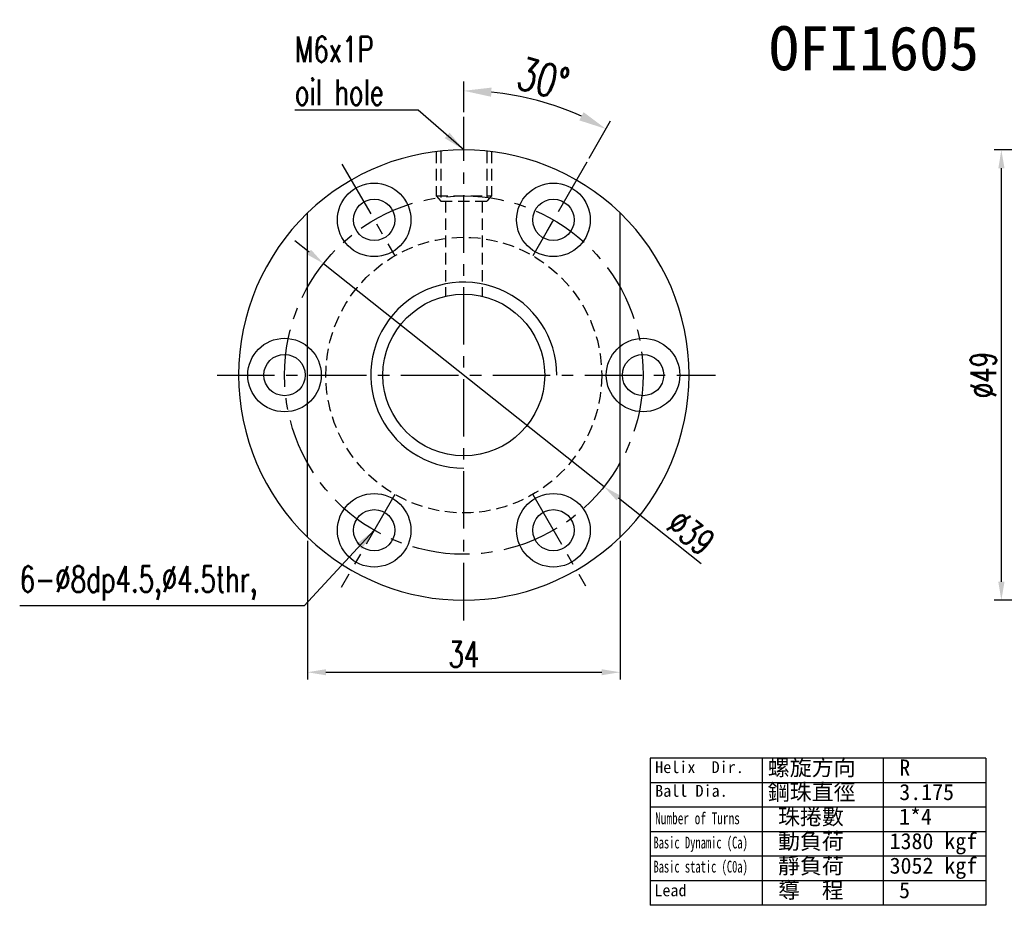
# Model space of a CAD drawing. Extents: x 81 to 711, y -211 to 131.
# Tile 1 of 60: x 509 to 617, y 35 to 131. Entities that reach past the tile are written whole.
import ezdxf
from ezdxf.enums import TextEntityAlignment as Align

# ---------------------------------------------------------------- set-up
doc = ezdxf.new("R2010")
doc.units = 0
doc.header["$MEASUREMENT"] = 0
doc.linetypes.add('CENTER', pattern=[2, 1.25, -0.25, 0.25, -0.25])
doc.linetypes.add('HIDDEN', pattern=[0.375, 0.25, -0.125])
doc.layers.get('0').update_dxf_attribs({"linetype": 'CONTINUOUS'})
for name, color, linetype in [('CL', 1, 'CENTER'), ('DIM', 4, 'CONTINUOUS'), ('HID', 2, 'HIDDEN'), ('OUT', 3, 'CONTINUOUS')]:
    doc.layers.add(name, color=color, linetype=linetype)
doc.styles.add('CHN', font='SIMPLEX.shx', dxfattribs={"width": 0.7, "bigfont": 'CHINESET.shx'})
doc.styles.add('T', font='kaiu.ttf')
doc.dimstyles.get("Standard").update_dxf_attribs({"dimscale": 0, "dimtxt": 4, "dimasz": 3, "dimexe": 1, "dimexo": 0.5, "dimgap": 1, "dimtad": 1, "dimdsep": 46, "dimtxsty": 'CHN', "dimcen": 0.09, "dimclrd": 256, "dimclre": 256, "dimclrt": 256, "dimadec": 0, "dimazin": 0, "dimtp": 1, "dimtm": 1, "dimtfac": 0.6, "dimtix": 1, "dimtmove": 2, "dimatfit": 3, "dimfxl": 1, "dimtvp": 0.85, "dimtolj": 1, "dimarcsym": 0})

# ---------------------------------------------------------------- blocks, each defined once
blk = doc.blocks.new('*D19')
at = {"layer": 'DIM', "color": 0, "lineweight": -2, "transparency": 16777216}
for p, q in [((540.9, 106.08), (539.34, 107.32)), ((542.47, 104.83), (572.99, 80.56)), ((583.56, 72.15), (574.56, 79.31))]:
    blk.add_line(p, q, dxfattribs=at)
at = {"layer": 'DIM', "color": 0, "transparency": 16777216}
for points in [[(541.11, 106.34), (540.69, 105.82), (542.47, 104.83)], [(574.76, 79.58), (574.35, 79.05), (572.99, 80.56)]]:
    blk.add_solid(points, dxfattribs=at)
at = {"layer": 'DIM', "color": 0, "transparency": 16777216, "insert": (582.44, 75.55), "char_height": 2.8, "attachment_point": 5, "rotation": 321.5056, "style": 'CHN'}
blk.add_mtext('\\A1;∅39', dxfattribs=at)
blk = doc.blocks.new('*D22')
at = {"layer": 'DIM', "color": 0, "lineweight": -2, "transparency": 16777216}
for p, q in [((540.73, 74.65), (540.73, 59.56)), ((574.73, 74.65), (574.73, 59.56)), ((542.73, 60.36), (572.73, 60.36))]:
    blk.add_line(p, q, dxfattribs=at)
at = {"layer": 'DIM', "color": 0, "transparency": 16777216}
for points in [[(542.73, 60.69), (542.73, 60.03), (540.73, 60.36)], [(572.73, 60.69), (572.73, 60.03), (574.73, 60.36)]]:
    blk.add_solid(points, dxfattribs=at)
at = {"layer": 'DIM', "color": 0, "transparency": 16777216, "insert": (557.73, 62.32), "char_height": 2.8, "attachment_point": 5, "style": 'CHN'}
blk.add_mtext('\\A1;34', dxfattribs=at)
blk = doc.blocks.new('*D16')
at = {"layer": 'DIM', "color": 0, "lineweight": -2, "transparency": 16777216}
for p, q in [((625.65, 117.2), (615.41, 117.2)), ((616.21, 70.2), (616.21, 115.2)), ((625.65, 68.2), (615.41, 68.2))]:
    blk.add_line(p, q, dxfattribs=at)
at = {"layer": 'DIM', "color": 0, "transparency": 16777216}
for points in [[(615.88, 115.2), (616.55, 115.2), (616.21, 117.2)], [(615.88, 70.2), (616.55, 70.2), (616.21, 68.2)]]:
    blk.add_solid(points, dxfattribs=at)
at = {"layer": 'DIM', "color": 0, "transparency": 16777216, "insert": (614.25, 92.7), "char_height": 2.8, "attachment_point": 5, "rotation": 90, "style": 'CHN'}
blk.add_mtext('\\A1;%%C49', dxfattribs=at)
blk = doc.blocks.new('*D17')
at = {"layer": 'DIM', "color": 0, "lineweight": -2, "transparency": 16777216}
for p, q in [((557.73, 121.31), (557.73, 124.63)), ((571.36, 116.3), (573.69, 120.35))]:
    blk.add_line(p, q, dxfattribs=at)
blk.add_arc((557.73, 92.7), 30.93, 65.5596, 84.4404, dxfattribs=at)
at = {"layer": 'DIM', "color": 0, "transparency": 16777216}
for points in [[(560.7, 122.98), (560.75, 123.98), (557.73, 123.63)], [(570.76, 121.3), (570.3, 120.41), (573.19, 119.48)]]:
    blk.add_solid(points, dxfattribs=at)
at = {"layer": 'DIM', "color": 0, "transparency": 16777216, "insert": (566.37, 124.94), "char_height": 3.5, "attachment_point": 5, "rotation": 345, "style": 'CHN'}
blk.add_mtext('\\A1;30°', dxfattribs=at)

msp = doc.modelspace()

# ---------------------------------------------------------------- linework, layer by layer
at = {"layer": 'CL', "color": 7, "ltscale": 5}
for p, q in [((557.73, 66.007), (557.73, 120.813)), ((571.109, 115.871), (565.23, 105.687)), ((544.48, 115.646), (550.23, 105.687)), ((567.48, 109.584), (565.23, 105.687)), ((530.889, 92.697), (585.123, 92.697)), ((550.23, 79.706), (544.382, 69.577)), ((565.23, 79.706), (570.98, 69.747))]:
    msp.add_line(p, q, dxfattribs=at)
msp.add_circle((557.73, 92.697), 19.5, dxfattribs=at)
at = {"layer": 'DIM', "color": 7}
for p, q in [((614.519, 51.012), (578.015, 51.012)), ((578.015, 51.012), (578.015, 34.999)), ((590.183, 51.012), (590.183, 34.999)), ((603.351, 51.012), (603.351, 34.999)), ((614.519, 51.012), (614.519, 34.999)), ((614.519, 48.343), (578.015, 48.343)), ((614.519, 45.674), (578.015, 45.674)), ((614.519, 43.005), (578.015, 43.005)), ((614.519, 40.337), (578.015, 40.337)), ((614.519, 37.668), (578.015, 37.668)), ((614.519, 34.999), (578.015, 34.999))]:
    msp.add_line(p, q, dxfattribs=at)
at = {"layer": 'DIM', "color": 7, "ltscale": 5}
for centre, radius in [((538.23, 92.697), 4), ((577.23, 92.697), 4), ((538.23, 92.697), 2.25), ((577.23, 92.697), 2.25)]:
    msp.add_circle(centre, radius, dxfattribs=at)
for radius, start, end in [(24.5, 133.93784, 226.06216), (24.5, 313.93785, 46.06217), (10.125, 0.00001, 270.00002)]:
    msp.add_arc((557.73, 92.697), radius, start, end, dxfattribs=at)
at = {"layer": 'HID', "color": 7, "ltscale": 5}
for p, q in [((554.73, 117.012), (554.73, 112.197)), ((555.23, 117.012), (555.23, 111.62)), ((560.23, 117.012), (560.23, 111.62)), ((560.73, 117.012), (560.73, 112.197)), ((554.73, 112.197), (555.23, 111.62)), ((554.73, 112.197), (560.73, 112.197)), ((555.23, 111.62), (560.23, 111.62)), ((555.73, 111.62), (555.73, 101.331)), ((559.73, 111.62), (559.73, 101.331)), ((560.73, 112.197), (560.23, 111.62))]:
    msp.add_line(p, q, dxfattribs=at)
msp.add_circle((557.73, 92.697), 15, dxfattribs=at)
at = {"layer": 'OUT', "color": 7, "ltscale": 5}
for p, q in [((540.73, 75.054), (540.73, 110.339)), ((574.73, 75.054), (574.73, 110.339))]:
    msp.add_line(p, q, dxfattribs=at)
for centre, radius in [((547.98, 109.584), 4), ((567.48, 109.584), 4), ((547.98, 109.584), 2.25), ((567.48, 109.584), 2.25), ((557.73, 92.697), 8.8), ((547.98, 75.809), 4), ((567.48, 75.809), 4), ((547.98, 75.809), 2.25), ((567.48, 75.809), 2.25)]:
    msp.add_circle(centre, radius, dxfattribs=at)
for start, end in [(46.06217, 133.93785), (226.06216, 313.93785)]:
    msp.add_arc((557.73, 92.697), 24.5, start, end, dxfattribs=at)

# ---------------------------------------------------------------- texts
at = {"style": 'T'}
msp.add_text('OFI1605', height=4.8, dxfattribs=at).set_placement((602.353, 128.261), align=Align.MIDDLE)
at = {"layer": 'DIM', "color": 7, "style": 'T'}
for s, height, p in [('Helix  Dir.', 1.29024, (578.545, 49.388)), ('螺旋方向', 1.75, (590.802, 49.117)), ('R', 1.75, (605.107, 49.117)), ('Ball Dia.', 1.2902, (578.545, 46.811)), ('鋼珠直徑', 1.75, (590.802, 46.449)), ('3.175', 1.75, (605.107, 46.449)), ('珠捲數', 1.75, (591.913, 43.78)), ('1*4', 1.75, (605.081, 43.78)), ('動負荷', 1.75, (591.913, 41.111)), ('1380 kgf', 1.75, (604.055, 41.111)), ('靜負荷', 1.75, (591.913, 38.442)), ('3052 kgf', 1.75, (604.055, 38.442)), ('導  程', 1.75, (591.913, 35.773)), ('5', 1.75, (605.081, 35.773)), ('Lead', 1.2902, (578.453, 35.984))]:
    msp.add_text(s, height=height, dxfattribs=at).set_placement(p)
for s, width, p in [('Number of Turns', 0.7, (578.545, 43.819)), ('Basic Dynamic (Ca)', 0.65, (578.361, 41.183)), ('Basic static (C0a)', 0.65, (578.361, 38.563))]:
    msp.add_text(s, height=1.29024, dxfattribs=dict(at, width=width)).set_placement(p)
at = {"layer": 'DIM', "color": 7, "char_height": 2.8, "style": 'CHN'}
for s, insert, attachment_point in [('M6x1P\\Poil hole', (539.354, 122.074), 7), ('{\\C0;6-%%C8dp4.5,%%C4.5thr,}', (509.417, 71.891), 1)]:
    msp.add_mtext(s, dxfattribs=dict(at, insert=insert, attachment_point=attachment_point))

# ---------------------------------------------------------------- dimensions: what is measured, and where the dimension line sits
at = {"layer": 'DIM', "color": 7}
dim = msp.add_angular_dim_2l(base=(568.308, 121.761), line1=((557.73, 66.007), (557.73, 120.813)), line2=((571.109, 115.871), (565.23, 105.687)), dimstyle='Standard', override={"dimscale": 1, "dimtxt": 3.5, "dimgap": 0.7, "dimclrd": 0, "dimclre": 0, "dimclrt": 0, "dimtp": 0.1, "dimtm": 0, "dimtmove": 0}, dxfattribs=at)
dim.commit()
dim.dimension.update_dxf_attribs({"geometry": '*D17', "text_midpoint": (566.369, 124.939)})
dim = msp.add_linear_dim(base=(616.213, 117.197), p1=(626.048, 68.197), p2=(626.048, 117.197), angle=90, text='%%C<>', dimstyle='Standard', override={"dimscale": 0.8, "dimtxt": 3.5, "dimasz": 2.5, "dimgap": 0.7, "dimclrd": 0, "dimclre": 0, "dimclrt": 0, "dimtp": 0.1, "dimtm": 0, "dimtmove": 0}, dxfattribs=at)
dim.commit()
dim.dimension.update_dxf_attribs({"geometry": '*D16', "text_midpoint": (614.253, 92.697)})
dim = msp.add_diameter_dim_2p(p1=(542.468, 104.834), p2=(572.992, 80.559), dimstyle='Standard', override={"dimscale": 0.8, "dimtxt": 3.5, "dimasz": 2.5, "dimgap": 0.7, "dimclrd": 0, "dimclrt": 0, "dimtp": 0.1, "dimtm": 0, "dimtmove": 0}, dxfattribs=at)
dim.commit()
dim.dimension.update_dxf_attribs({"geometry": '*D19', "text_midpoint": (581.223, 74.013), "dimtype": 163})
dim = msp.add_linear_dim(base=(574.73, 60.359), p1=(540.73, 75.054), p2=(574.73, 75.054), angle=180, dimstyle='Standard', override={"dimscale": 0.8, "dimtxt": 3.5, "dimasz": 2.5, "dimgap": 0.7, "dimclrd": 0, "dimclre": 0, "dimclrt": 0, "dimtp": 0.1, "dimtm": 0, "dimtmove": 0}, dxfattribs=at)
dim.commit()
dim.dimension.update_dxf_attribs({"geometry": '*D22', "text_midpoint": (557.73, 62.319)})

# ---------------------------------------------------------------- leaders
at = {"layer": 'DIM', "color": 7, "annotation_type": 0, "has_hookline": 1, "hookline_direction": 1}
for points, text_width in [([(557.73, 117.197), (552.767, 121.514), (550.367, 121.514)], 10.453), ([(547.98, 75.809), (540.377, 67.597), (537.977, 67.597)], 28)]:
    msp.add_leader(points, dimstyle='Standard', override={"dimscale": 0.8, "dimtxt": 3.5, "dimgap": 0.7, "dimtad": 1, "dimclrd": 0, "dimclre": 4, "dimclrt": 4, "dimtp": 0.1, "dimtm": 0, "dimtmove": 0}, dxfattribs=dict(at, text_width=text_width))

doc.saveas('drawing.dxf')
